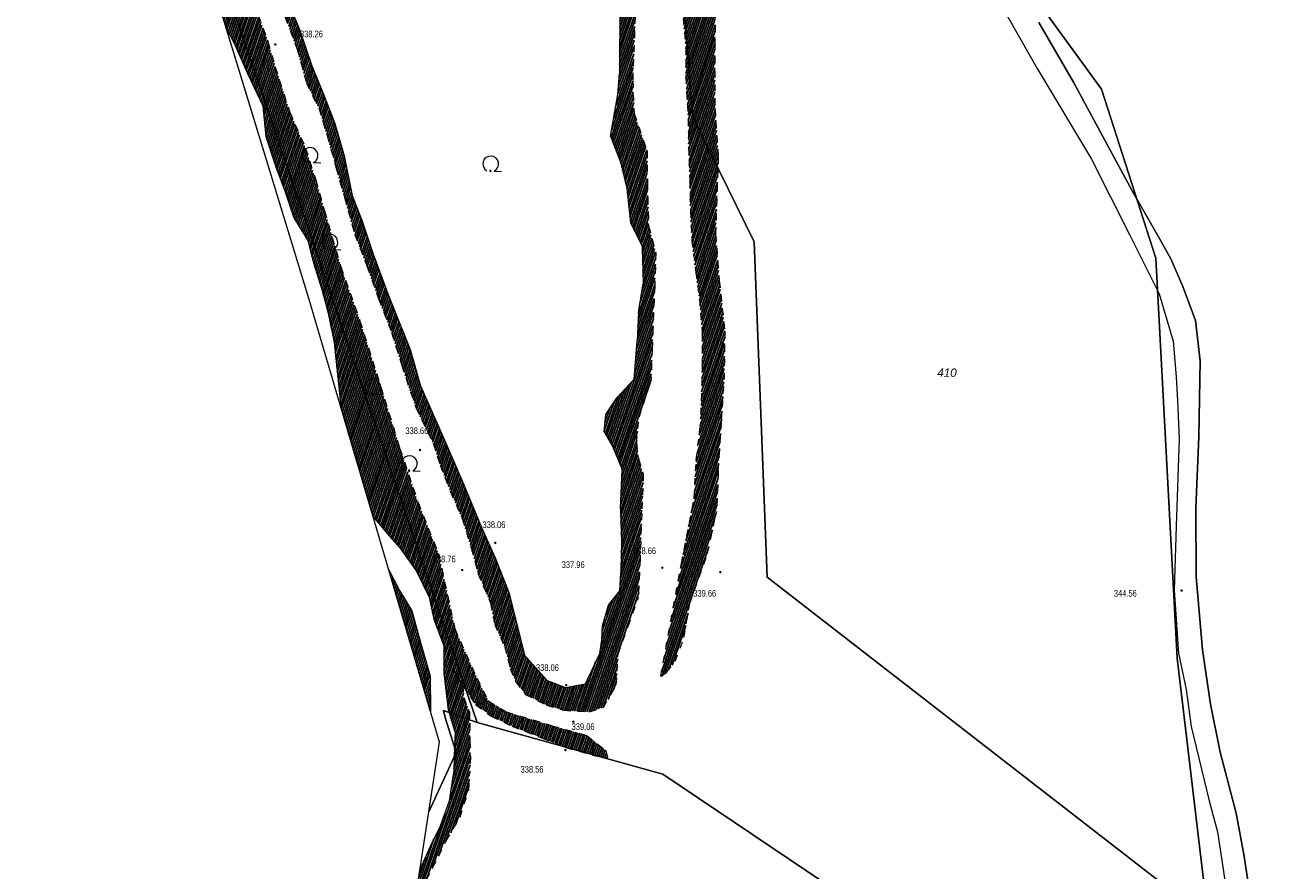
# Model space of a CAD drawing. Header units: metres. Extents: x 345144 to 348639, y 5629211 to 5635235.
# Tile 5 of 256: x 346514 to 346641, y 5629746 to 5629832. Entities that reach past the tile are written whole.
import ezdxf
from ezdxf.enums import TextEntityAlignment as Align

# ---------------------------------------------------------------- set-up
doc = ezdxf.new("R2010")
doc.units = ezdxf.units.M
doc.header["$MEASUREMENT"] = 0
doc.linetypes.add('4_4', pattern=[1.4, 0.7, -0.7])
for name, color, linetype in [('028 Geländeform', 7, 'Continuous'), ('028 Geländeform Ausg.', 7, 'Continuous'), ('081-083 Topographie', 7, 'Continuous'), ('AX Flurstück', 7, 'Continuous'), ('Blatt', 7, 'Continuous'), ('Definitionslinie', 7, 'Continuous'), ('Gemeinde Lokation', 7, 'Continuous'), ('Ortsteil Lokation', 7, 'Continuous'), ('Präsentationsobjekt -Text (punktförmig)', 7, 'Continuous')]:
    doc.layers.add(name, color=color, linetype=linetype)
doc.styles.add('ARIAL', font='arial.ttf', dxfattribs={"height": 1})
doc.styles.add('ARIALIT', font='ariali.ttf', dxfattribs={"height": 1})
pattern_1 = [(250.9552151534, (0, 0), (0.1890527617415, -0.065261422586), [])]

# ---------------------------------------------------------------- blocks, each defined once
blk = doc.blocks.new('alk_043x_nrw')
h = blk.add_hatch(color=7)
edge = h.paths.add_edge_path(flags=0)
edge.add_arc((0, 0), 1, 180, 360, ccw=False)
edge.add_arc((0, 0), 1, 0, 180, ccw=False)
blk = doc.blocks.new('alk_7100_nrwx2')
at = {"true_color": 0x2e2e2e}
h = blk.add_hatch(color=250, dxfattribs=at)
edge = h.paths.add_edge_path(flags=0)
edge.add_arc((0.024073, -0.597267), 0.057254, 180, 360, ccw=False)
edge.add_arc((0.024073, -0.597267), 0.057255, 0, 180, ccw=False)
at = {"color": 250, "lineweight": 5, "true_color": 0x2e2e2e, "flags": 128}
blk.add_lwpolyline([(0.349382, -0.597267), (1, -0.597267)], dxfattribs=at)
at = {"color": 250, "lineweight": 5, "true_color": 0x2e2e2e}
for centre, radius, start, end in [((0.024073, 0.012362), 0.690995, -61.91481688, -118.08518312), ((0.024073, -0.597267), 0.057255, 0, 180), ((0.024073, -0.597267), 0.057254, 180, 0)]:
    blk.add_arc(centre, radius, start, end, dxfattribs=at)

msp = doc.modelspace()

# ---------------------------------------------------------------- hatches: boundary and pattern name
at = {"layer": '028 Geländeform', "true_color": 0xb27500}
h = msp.add_hatch(dxfattribs=at)
h.set_pattern_fill('_USER', color=44, scale=0.2, angle=250.95521515, style=0, pattern_type=0)
h.set_pattern_definition(pattern_1)
h.paths.add_polyline_path([(346533.809, 5629958.967), (346536.23, 5629959.897), (346536.23, 5629959.897), (346537.99, 5629955.343), (346537.99, 5629955.343), (346539.253, 5629951.439), (346539.253, 5629951.439), (346540.785, 5629945.029), (346540.785, 5629945.029), (346542.771, 5629939.354), (346542.771, 5629939.354), (346543.892, 5629936.599), (346543.892, 5629936.599), (346544.499, 5629935.045), (346544.499, 5629935.045), (346546.287, 5629931.871), (346546.287, 5629931.871), (346546.94, 5629930.411), (346546.94, 5629930.411), (346547.675, 5629929.174), (346547.675, 5629929.174), (346548.522, 5629927.997), (346548.522, 5629927.997), (346550.327, 5629925.204), (346550.327, 5629925.204), (346552.837, 5629921.045), (346552.837, 5629921.045), (346557.433, 5629913.572), (346557.433, 5629913.572), (346563.616, 5629905.231), (346563.616, 5629905.231), (346568.238, 5629898.809), (346568.238, 5629898.809), (346573.961, 5629889.977), (346573.961, 5629889.977), (346582.171, 5629878.186), (346582.171, 5629878.186), (346583.267, 5629876.443), (346583.267, 5629876.443), (346583.58, 5629873.215), (346583.58, 5629873.215), (346583.596, 5629871.105), (346583.596, 5629871.105), (346583.501, 5629868.663), (346583.501, 5629868.663), (346583.362, 5629865.106), (346583.362, 5629865.106), (346583.266, 5629860.46), (346583.266, 5629860.46), (346583.123, 5629855.941), (346583.123, 5629855.941), (346582.939, 5629851.258), (346582.939, 5629851.258), (346583.136, 5629845.95), (346583.136, 5629845.95), (346583.299, 5629840.346), (346583.299, 5629840.346), (346583.571, 5629835.736), (346583.571, 5629835.736), (346583.527, 5629829.732), (346583.527, 5629829.732), (346583.524, 5629823.168), (346583.524, 5629823.168), (346583.864, 5629818.23), (346583.864, 5629818.23), (346583.709, 5629813.922), (346583.709, 5629813.922), (346583.595, 5629810.445), (346583.595, 5629810.445), (346583.966, 5629805.711), (346583.966, 5629805.711), (346584.519, 5629800.633), (346584.519, 5629800.633), (346584.459, 5629795.855), (346584.459, 5629795.855), (346584.193, 5629791.552), (346584.193, 5629791.552), (346583.87, 5629786.576), (346583.87, 5629786.576), (346583.708, 5629782.453), (346583.708, 5629782.453), (346582.777, 5629778.216), (346582.777, 5629778.216), (346580.993, 5629773.181), (346580.993, 5629773.181), (346580.39, 5629769.715), (346580.39, 5629769.715), (346579.529, 5629767.327), (346579.529, 5629767.327), (346578.684, 5629766.247), (346578.684, 5629766.247), (346578.107, 5629765.816), (346578.107, 5629765.816), (346578.053, 5629765.808), (346578.053, 5629765.808), (346580.144, 5629777.199), (346580.144, 5629777.199), (346581.416, 5629783.71), (346581.416, 5629783.71), (346581.649, 5629787.667), (346581.649, 5629787.667), (346582.046, 5629790.985), (346582.046, 5629790.985), (346582.177, 5629794.285), (346582.177, 5629794.285), (346582.246, 5629797.17), (346582.246, 5629797.17), (346582.246, 5629800.511), (346582.246, 5629800.511), (346581.967, 5629803.829), (346581.967, 5629803.829), (346581.602, 5629806.578), (346581.602, 5629806.578), (346581.191, 5629809.851), (346581.191, 5629809.851), (346581.052, 5629812.752), (346581.052, 5629812.752), (346580.996, 5629815.746), (346580.996, 5629815.746), (346580.866, 5629819.196), (346580.866, 5629819.196), (346580.836, 5629822.035), (346580.836, 5629822.035), (346580.578, 5629826.293), (346580.578, 5629826.293), (346580.575, 5629829.308), (346580.575, 5629829.308), (346580.338, 5629832.158), (346580.338, 5629832.158), (346580.411, 5629835.134), (346580.411, 5629835.134), (346580.467, 5629838.611), (346580.467, 5629838.611), (346580.298, 5629842.107), (346580.298, 5629842.107), (346580.133, 5629845.162), (346580.133, 5629845.162), (346579.918, 5629847.975), (346579.918, 5629847.975), (346580.008, 5629851.531), (346580.008, 5629851.531), (346580.028, 5629854.345), (346580.028, 5629854.345), (346579.973, 5629857.41), (346579.973, 5629857.41), (346580.044, 5629859.732), (346580.044, 5629859.732), (346580.156, 5629862.568), (346580.156, 5629862.568), (346580.203, 5629864.972), (346580.203, 5629864.972), (346579.991, 5629867.017), (346579.991, 5629867.017), (346579.96, 5629868.685), (346579.96, 5629868.685), (346579.972, 5629870.287), (346579.972, 5629870.287), (346579.888, 5629871.093), (346579.888, 5629871.093), (346579.886, 5629871.441), (346579.886, 5629871.441), (346579.832, 5629872.11), (346579.832, 5629872.11), (346579.74, 5629873.914), (346579.74, 5629873.914), (346579.779, 5629875.941), (346579.779, 5629875.941), (346579.122, 5629878.874), (346579.122, 5629878.874), (346576.934, 5629882.699), (346576.934, 5629882.699), (346573.341, 5629887.862), (346573.341, 5629887.862), (346570.246, 5629892.191), (346570.246, 5629892.191), (346564.933, 5629899.52), (346564.933, 5629899.52), (346560.702, 5629905.002), (346560.702, 5629905.002), (346554.764, 5629913.054), (346554.764, 5629913.054), (346549.188, 5629920.866), (346549.188, 5629920.866), (346546.467, 5629926.68), (346546.467, 5629926.68), (346543.57, 5629933.236), (346543.57, 5629933.236), (346541.486, 5629938.867), (346541.486, 5629938.867), (346539.613, 5629943.67), (346539.613, 5629943.67), (346538.293, 5629947.863), (346538.293, 5629947.863), (346536.767, 5629952.109), (346536.767, 5629952.109)], flags=0)
h = msp.add_hatch(dxfattribs=at)
h.set_pattern_fill('_USER', color=44, scale=0.2, angle=250.95521515, style=0, pattern_type=0)
h.set_pattern_definition(pattern_1)
h.paths.add_polyline_path([(346535.001, 5629829.768), (346534.213, 5629831.243), (346524.791, 5629862.078), (346525.024, 5629861.484), (346525.662, 5629860.276), (346526.873, 5629857.983), (346528.573, 5629854.733), (346530.664, 5629851.484), (346532.382, 5629849.022), (346533.843, 5629846.757), (346534.832, 5629844.172), (346535.354, 5629840.982), (346535.824, 5629838.357), (346536.48, 5629835.164), (346538.435, 5629829.84), (346539.169, 5629827.256), (346540.629, 5629822.731), (346542.233, 5629819.075), (346543.252, 5629815.885), (346544.133, 5629812.778), (346545.789, 5629807.111), (346547.712, 5629801.657), (346549.814, 5629795.028), (346551.746, 5629788.792), (346553.572, 5629783.34), (346555.668, 5629778.092), (346557.276, 5629770.609), (346559.512, 5629765.62), (346560.66, 5629763.35), (346559.417, 5629762.94), (346558.445, 5629764.35), (346558.088, 5629764.869), (346557.458, 5629765.784), (346556.185, 5629768.88), (346555.16, 5629771.577), (346554.691, 5629773.807), (346553.434, 5629776.425), (346551.764, 5629778.728), (346550.66, 5629779.999), (346549.04, 5629781.898), (346545.822, 5629792.84), (346545.501, 5629795.653), (346545.12, 5629799.472), (346544.494, 5629802.485), (346543.897, 5629804.719), (346543.021, 5629807.535), (346542.456, 5629809.787), (346541.026, 5629812.081), (346540.182, 5629814.681), (346539.224, 5629817.197), (346538.227, 5629820.256), (346537.923, 5629823.363), (346536.408, 5629826.55)], flags=0)
h.paths.add_polyline_path([(346521.844, 5629872.088), (346522.059, 5629871.019), (346520.051, 5629877.587), (346520.829, 5629877.559), (346520.861, 5629875.746), (346521.323, 5629873.86)], flags=0)
h = msp.add_hatch(dxfattribs=at)
h.set_pattern_fill('_USER', color=44, scale=0.2, angle=250.95521515, style=0, pattern_type=0)
h.set_pattern_definition(pattern_1)
h.paths.add_polyline_path([(346560.557, 5629857.235), (346560.642, 5629855.903), (346560.642, 5629855.903), (346558.574, 5629855.28), (346558.574, 5629855.28), (346555.75, 5629854.495), (346555.75, 5629854.495), (346553.33, 5629853.447), (346553.33, 5629853.447), (346551.647, 5629852.519), (346551.647, 5629852.519), (346549.587, 5629851.671), (346549.587, 5629851.671), (346547.847, 5629850.903), (346547.847, 5629850.903), (346546.025, 5629850.063), (346546.025, 5629850.063), (346543.837, 5629849.012), (346543.837, 5629849.012), (346542.131, 5629848.277), (346542.131, 5629848.277), (346540.752, 5629847.331), (346540.752, 5629847.331), (346539.809, 5629846.849), (346539.809, 5629846.849), (346539.448, 5629846.665), (346539.448, 5629846.665), (346538.952, 5629845.902), (346538.952, 5629845.902), (346538.777, 5629844.957), (346538.777, 5629844.957), (346538.623, 5629843.507), (346538.623, 5629843.507), (346538.626, 5629843.673), (346538.626, 5629843.673), (346538.623, 5629843.511), (346538.623, 5629843.511), (346538.623, 5629843.507), (346538.623, 5629843.507), (346538.578, 5629840.651), (346538.578, 5629840.651), (346539.29, 5629838.458), (346539.29, 5629838.458), (346539.506, 5629836.608), (346539.506, 5629836.608), (346540.283, 5629834.253), (346540.283, 5629834.253), (346541.578, 5629831.184), (346541.578, 5629831.184), (346542.862, 5629827.416), (346542.862, 5629827.416), (346544.096, 5629824.382), (346544.096, 5629824.382), (346545.166, 5629821.59), (346545.166, 5629821.59), (346546.125, 5629818.319), (346546.125, 5629818.319), (346546.924, 5629814.319), (346546.924, 5629814.319), (346547.947, 5629811.735), (346547.947, 5629811.735), (346549.028, 5629808.516), (346549.028, 5629808.516), (346550.581, 5629804.236), (346550.581, 5629804.236), (346552.762, 5629798.772), (346552.762, 5629798.772), (346553.816, 5629795.112), (346553.816, 5629795.112), (346556.292, 5629789.57), (346556.292, 5629789.57), (346558.025, 5629785.524), (346558.025, 5629785.524), (346559.664, 5629781.555), (346559.664, 5629781.555), (346560.023, 5629780.758), (346560.023, 5629780.758), (346561.367, 5629777.771), (346561.367, 5629777.771), (346562.739, 5629774.275), (346562.739, 5629774.275), (346563.533, 5629771.071), (346563.533, 5629771.071), (346564.303, 5629767.955), (346564.303, 5629767.955), (346566.592, 5629765.399), (346566.592, 5629765.399), (346568.448, 5629764.675), (346568.448, 5629764.675), (346570.476, 5629765.059), (346570.476, 5629765.059), (346571.898, 5629768.122), (346571.898, 5629768.122), (346572.106, 5629769.504), (346572.106, 5629769.504), (346572.192, 5629770.905), (346572.192, 5629770.905), (346572.79, 5629772.985), (346572.79, 5629772.985), (346573.94, 5629774.423), (346573.94, 5629774.423), (346574.018, 5629776.242), (346574.018, 5629776.242), (346574.109, 5629779.321), (346574.109, 5629779.321), (346573.986, 5629782.697), (346573.986, 5629782.697), (346574.163, 5629786.682), (346574.163, 5629786.682), (346573.179, 5629789.038), (346573.179, 5629789.038), (346572.353, 5629790.483), (346572.353, 5629790.483), (346572.504, 5629792.222), (346572.504, 5629792.222), (346573.658, 5629793.924), (346573.658, 5629793.924), (346575.362, 5629795.776), (346575.362, 5629795.776), (346575.693, 5629799.617), (346575.693, 5629799.617), (346575.807, 5629802.522), (346575.807, 5629802.522), (346576.279, 5629805.394), (346576.279, 5629805.394), (346576.17, 5629809.213), (346576.17, 5629809.213), (346575.009, 5629811.597), (346575.009, 5629811.597), (346574.639, 5629815.066), (346574.639, 5629815.066), (346573.988, 5629817.719), (346573.988, 5629817.719), (346572.986, 5629820.304), (346572.986, 5629820.304), (346573.741, 5629824.508), (346573.741, 5629824.508), (346573.908, 5629826.635), (346573.908, 5629826.635), (346573.928, 5629833.446), (346573.928, 5629833.446), (346574.474, 5629837.883), (346574.474, 5629837.883), (346574.494, 5629839.261), (346574.494, 5629839.261), (346574.555, 5629841.329), (346574.555, 5629841.329), (346574.196, 5629847.653), (346574.196, 5629847.653), (346576.352, 5629847.888), (346576.352, 5629847.888), (346576.28, 5629846.038), (346576.28, 5629846.038), (346576.132, 5629842.428), (346576.132, 5629842.428), (346575.742, 5629838.823), (346575.742, 5629838.823), (346575.591, 5629835.16), (346575.591, 5629835.16), (346575.423, 5629830.879), (346575.423, 5629830.879), (346575.229, 5629825.919), (346575.229, 5629825.919), (346575.384, 5629822.588), (346575.384, 5629822.588), (346576.681, 5629818.797), (346576.681, 5629818.797), (346576.716, 5629815.521), (346576.716, 5629815.521), (346576.834, 5629811.257), (346576.834, 5629811.257), (346577.568, 5629808.517), (346577.568, 5629808.517), (346577.448, 5629805.255), (346577.448, 5629805.255), (346577.277, 5629800.917), (346577.277, 5629800.917), (346577.195, 5629798.811), (346577.195, 5629798.811), (346577.069, 5629795.612), (346577.069, 5629795.612), (346575.878, 5629791.942), (346575.878, 5629791.942), (346575.61, 5629789.386), (346575.61, 5629789.386), (346575.81, 5629787.792), (346575.81, 5629787.792), (346576.303, 5629786.196), (346576.303, 5629786.196), (346576.149, 5629782.25), (346576.149, 5629782.25), (346575.971, 5629777.721), (346575.971, 5629777.721), (346575.814, 5629773.816), (346575.814, 5629773.816), (346574.763, 5629770.858), (346574.763, 5629770.858), (346573.758, 5629768.067), (346573.758, 5629768.067), (346573.571, 5629764.95), (346573.571, 5629764.95), (346572.291, 5629762.687), (346572.291, 5629762.687), (346570.837, 5629762.217), (346570.837, 5629762.217), (346568.278, 5629762.378), (346568.278, 5629762.378), (346566.537, 5629762.899), (346566.537, 5629762.899), (346564.419, 5629763.981), (346564.419, 5629763.981), (346563.442, 5629765.238), (346563.442, 5629765.238), (346562.882, 5629766.611), (346562.882, 5629766.611), (346562.329, 5629768.756), (346562.329, 5629768.756), (346561.314, 5629771.024), (346561.314, 5629771.024), (346560.883, 5629773.218), (346560.883, 5629773.218), (346559.616, 5629776.223), (346559.616, 5629776.223), (346558.942, 5629778.782), (346558.942, 5629778.782), (346558.045, 5629781.669), (346558.045, 5629781.669), (346556.852, 5629784.429), (346556.852, 5629784.429), (346555.794, 5629787.148), (346555.794, 5629787.148), (346555.086, 5629789.349), (346555.086, 5629789.349), (346553.335, 5629792.95), (346553.335, 5629792.95), (346551.928, 5629797.178), (346551.928, 5629797.178), (346550.905, 5629800.523), (346550.905, 5629800.523), (346549.582, 5629803.916), (346549.582, 5629803.916), (346548.451, 5629807.15), (346548.451, 5629807.15), (346547.202, 5629810.363), (346547.202, 5629810.363), (346546.151, 5629814.114), (346546.151, 5629814.114), (346545.279, 5629817.211), (346545.279, 5629817.211), (346544.397, 5629820.375), (346544.397, 5629820.375), (346543.591, 5629823.074), (346543.591, 5629823.074), (346542.324, 5629825.673), (346542.324, 5629825.673), (346541.342, 5629829.183), (346541.342, 5629829.183), (346540.17, 5629832.319), (346540.17, 5629832.319), (346539.15, 5629835.495), (346539.15, 5629835.495), (346538.136, 5629838.289), (346538.136, 5629838.289), (346537.678, 5629843.359), (346537.678, 5629843.359), (346537.77, 5629845.717), (346537.77, 5629845.717), (346538.153, 5629847.353), (346538.153, 5629847.353), (346539.321, 5629848.039), (346539.321, 5629848.039), (346544.969, 5629850.654), (346544.969, 5629850.654), (346550.026, 5629853.291), (346550.026, 5629853.291), (346552.668, 5629854.522), (346552.668, 5629854.522), (346555.397, 5629855.422), (346555.397, 5629855.422), (346557.497, 5629856.271), (346557.497, 5629856.271)], flags=0)
h = msp.add_hatch(dxfattribs=at)
h.set_pattern_fill('_USER', color=44, scale=0.2, angle=250.95521515, style=0, pattern_type=0)
h.set_pattern_definition(pattern_1)
h.paths.add_polyline_path([(346554.811, 5629765.837), (346554.84, 5629762.177), (346550.615, 5629776.545), (346551.711, 5629774.473), (346552.938, 5629772.403), (346553.651, 5629769.821)], flags=0)
h = msp.add_hatch(dxfattribs=at)
h.set_pattern_fill('_USER', color=44, scale=0.2, angle=250.95521515, style=0, pattern_type=0)
h.set_pattern_definition(pattern_1)
h.paths.add_polyline_path([(346541.299, 5629715.996), (346543.011, 5629719.712), (346542.874, 5629719.202), (346542.298, 5629717.523), (346541.409, 5629715.458), (346540.978, 5629712.171), (346540.536, 5629710.417), (346540.009, 5629708.679)], flags=0)
h.paths.add_polyline_path([(346553.33, 5629743.511), (346553.75, 5629746.261), (346554.832, 5629748.672), (346555.831, 5629750.733), (346556.745, 5629753.23), (346557.176, 5629756.111), (346557.233, 5629757.735), (346557.264, 5629758.616), (346557.317, 5629760.107), (346556.706, 5629762.153), (346556.62, 5629762.443), (346556.186, 5629766.16), (346556.185, 5629768.88), (346557.458, 5629765.784), (346558.088, 5629764.869), (346558.18, 5629763.659), (346558.762, 5629762.235), (346558.781, 5629761.427), (346558.79, 5629761.066), (346558.791, 5629759.295), (346558.851, 5629757.685), (346558.791, 5629756.131), (346558.69, 5629754.337), (346557.808, 5629751.597), (346556.409, 5629749.228), (346555.655, 5629747.683), (346554.424, 5629745.31), (346553.521, 5629743.829)], flags=0)
h = msp.add_hatch(dxfattribs=at)
h.set_pattern_fill('_USER', color=44, scale=0.2, angle=250.95521515, style=0, pattern_type=0)
h.set_pattern_definition(pattern_1)
h.paths.add_polyline_path([(346559.417, 5629762.94), (346560.66, 5629763.35), (346560.66, 5629763.35), (346562.465, 5629762.23), (346562.465, 5629762.23), (346567.103, 5629760.82), (346567.103, 5629760.82), (346570.551, 5629759.863), (346570.551, 5629759.863), (346572.52, 5629758.337), (346572.52, 5629758.337), (346572.731, 5629757.55), (346572.731, 5629757.55), (346571.496, 5629757.783), (346571.496, 5629757.783), (346568.489, 5629758.626), (346568.489, 5629758.626), (346566.127, 5629759.564), (346566.127, 5629759.564), (346563.053, 5629760.775), (346563.053, 5629760.775), (346560.961, 5629761.792), (346560.961, 5629761.792)], flags=0)

# ---------------------------------------------------------------- linework, layer by layer
at = {"layer": '081-083 Topographie', "color": 7, "linetype": 'Continuous', "lineweight": 5, "flags": 128}
for points in [[(346612.137, 5629833.987), (346616.044, 5629827.125), (346616.044, 5629827.125), (346621.509, 5629817.994), (346621.509, 5629817.994), (346625.367, 5629810.395), (346625.367, 5629810.395), (346628.353, 5629804.398), (346628.353, 5629804.398), (346629.756, 5629799.63), (346629.756, 5629799.63), (346630.05, 5629796.026), (346630.05, 5629796.026), (346630.208, 5629793.625), (346630.208, 5629793.625), (346630.358, 5629789.754), (346630.358, 5629789.754), (346630.057, 5629780.963), (346630.057, 5629780.963), (346629.846, 5629774.498), (346629.846, 5629774.498), (346630.301, 5629768.129), (346630.301, 5629768.129), (346631.07, 5629764.476), (346631.07, 5629764.476), (346631.569, 5629760.759), (346631.569, 5629760.759), (346633.38, 5629753.255), (346633.38, 5629753.255), (346634.248, 5629750.115), (346634.248, 5629750.115), (346634.801, 5629746.36), (346634.801, 5629746.36), (346635.457, 5629741.953)], [(346637.671, 5629742.815), (346636.882, 5629747.834), (346636.882, 5629747.834), (346636.11, 5629752.01), (346636.11, 5629752.01), (346634.516, 5629758.142), (346634.516, 5629758.142), (346633.514, 5629762.985), (346633.514, 5629762.985), (346632.733, 5629768.466), (346632.733, 5629768.466), (346632.07, 5629775.862), (346632.07, 5629775.862), (346632.063, 5629782.766), (346632.063, 5629782.766), (346632.346, 5629789.971), (346632.346, 5629789.971), (346632.473, 5629797.648), (346632.473, 5629797.648), (346632.024, 5629801.701), (346632.024, 5629801.701), (346630.726, 5629805.13), (346630.726, 5629805.13), (346629.521, 5629807.918), (346629.521, 5629807.918), (346628.405, 5629809.908), (346628.405, 5629809.908), (346625.638, 5629814.796), (346625.638, 5629814.796), (346619.694, 5629825.751), (346619.694, 5629825.751), (346616.207, 5629831.768)]]:
    msp.add_lwpolyline(points, dxfattribs=at)
at = {"layer": 'AX Flurstück', "color": 8, "linetype": 'Continuous', "lineweight": 13, "true_color": 0x808080, "flags": 128}
for points in [[(346493.914, 5630068.865), (346504.627, 5630048.155), (346509.49, 5630029.218), (346514.144, 5630016.822), (346520.792, 5630006.572), (346532.954, 5629981.642), (346541.709, 5629952.596), (346538.778, 5629952.96), (346545.629, 5629934.633), (346564.906, 5629904.202), (346585.349, 5629876.129), (346578.809, 5629855.483), (346581.249, 5629822.309), (346587.476, 5629809.63), (346588.811, 5629775.813), (346633.288, 5629741.303)], [(346808.615, 5629724.06), (346670.946, 5629669.664), (346638.395, 5629717.968), (346635.874, 5629719.42), (346635.857, 5629719.562), (346633.288, 5629741.303), (346630.176, 5629767.644), (346628.002, 5629807.996), (346622.54, 5629825.059), (346585.349, 5629876.129), (346564.906, 5629904.202), (346545.629, 5629934.633), (346538.778, 5629952.96), (346541.709, 5629952.596), (346579.357, 5629947.928), (346627.664, 5629941.939), (346627.917, 5629941.907), (346647.048, 5629920.449)], [(346612.497, 5629732.883), (346578.267, 5629755.948), (346559.537, 5629761.152), (346522.639, 5629869.12), (346517.253, 5629886.745), (346515.947, 5629888.702)], [(346585.349, 5629876.129), (346622.54, 5629825.059), (346628.002, 5629807.996), (346630.176, 5629767.644), (346633.288, 5629741.303), (346588.811, 5629775.813), (346587.476, 5629809.63), (346581.249, 5629822.309), (346578.809, 5629855.483), (346585.349, 5629876.129)], [(346557.417, 5629758.133), (346554.647, 5629752.135), (346555.722, 5629759.179), (346542.586, 5629803.842), (346522.639, 5629869.12), (346559.537, 5629761.152), (346556.142, 5629762.352), (346556.299, 5629761.651), (346557.417, 5629758.133)], [(346525.447, 5629593.622), (346525.777, 5629597.526), (346532.701, 5629604.477), (346532.156, 5629620.895), (346538.374, 5629637.998), (346548.176, 5629652.469), (346546.234, 5629681.853), (346537.412, 5629693.945), (346541.299, 5629715.996), (346553.009, 5629741.407), (346554.647, 5629752.135), (346557.417, 5629758.133), (346556.299, 5629761.651), (346556.142, 5629762.352), (346559.537, 5629761.152), (346578.267, 5629755.948), (346612.497, 5629732.883), (346635.874, 5629719.42), (346638.395, 5629717.968), (346670.946, 5629669.664), (346673.409, 5629666.007), (346699.303, 5629634.283), (346719.101, 5629609.359), (346748.39, 5629573.044)]]:
    msp.add_lwpolyline(points, dxfattribs=at)
at = {"layer": 'Blatt', "color": 205, "linetype": 'Continuous', "lineweight": 5, "true_color": 0x873099, "flags": 128}
msp.add_lwpolyline([(346455.257, 5629974.11), (346454.986, 5629977.564), (346846.805, 5629966.53), (346839.768, 5629716.655), (346545.423, 5629724.944), (346553.009, 5629741.407), (346555.722, 5629759.179), (346542.586, 5629803.842), (346517.253, 5629886.745), (346507.207, 5629901.793), (346493.949, 5629921.976), (346487.385, 5629942.29), (346476.963, 5629953.181), (346460.002, 5629956.896), (346455.257, 5629974.11)], dxfattribs=at)
at = {"layer": 'Definitionslinie', "color": 44, "linetype": '4_4', "lineweight": 5, "true_color": 0xb27500, "flags": 128}
for points in [[(346536.48, 5629835.164), (346538.435, 5629829.84)], [(346575.591, 5629835.16), (346575.423, 5629830.879)], [(346583.571, 5629835.736), (346583.527, 5629829.732)], [(346540.17, 5629832.319), (346541.342, 5629829.183)], [(346580.338, 5629832.158), (346580.575, 5629829.308)], [(346575.423, 5629830.879), (346575.229, 5629825.919)], [(346538.435, 5629829.84), (346539.169, 5629827.256)], [(346583.527, 5629829.732), (346583.524, 5629823.168)], [(346541.342, 5629829.183), (346542.324, 5629825.673)], [(346580.575, 5629829.308), (346580.578, 5629826.293)], [(346539.169, 5629827.256), (346540.629, 5629822.731)], [(346575.229, 5629825.919), (346575.384, 5629822.588)], [(346580.578, 5629826.293), (346580.836, 5629822.035)], [(346542.324, 5629825.673), (346543.591, 5629823.074)], [(346540.629, 5629822.731), (346542.233, 5629819.075)], [(346543.591, 5629823.074), (346544.397, 5629820.375)], [(346575.384, 5629822.588), (346576.681, 5629818.797)], [(346580.836, 5629822.035), (346580.866, 5629819.196)], [(346583.524, 5629823.168), (346583.864, 5629818.23)], [(346544.397, 5629820.375), (346545.279, 5629817.211)], [(346542.233, 5629819.075), (346543.252, 5629815.885)], [(346576.681, 5629818.797), (346576.716, 5629815.521)], [(346580.866, 5629819.196), (346580.996, 5629815.746)], [(346583.864, 5629818.23), (346583.709, 5629813.922)], [(346545.279, 5629817.211), (346546.151, 5629814.114)], [(346543.252, 5629815.885), (346544.133, 5629812.778)], [(346580.996, 5629815.746), (346581.052, 5629812.752)], [(346576.716, 5629815.521), (346576.834, 5629811.257)], [(346546.151, 5629814.114), (346547.202, 5629810.363)], [(346583.709, 5629813.922), (346583.595, 5629810.445)], [(346544.133, 5629812.778), (346545.789, 5629807.111)], [(346581.052, 5629812.752), (346581.191, 5629809.851)], [(346576.834, 5629811.257), (346577.568, 5629808.517)], [(346547.202, 5629810.363), (346548.451, 5629807.15)], [(346581.191, 5629809.851), (346581.602, 5629806.578)], [(346583.595, 5629810.445), (346583.966, 5629805.711)], [(346577.568, 5629808.517), (346577.448, 5629805.255)], [(346545.789, 5629807.111), (346547.712, 5629801.657)], [(346548.451, 5629807.15), (346549.582, 5629803.916)], [(346581.602, 5629806.578), (346581.967, 5629803.829)], [(346583.966, 5629805.711), (346584.519, 5629800.633)], [(346577.448, 5629805.255), (346577.277, 5629800.917)], [(346549.582, 5629803.916), (346550.905, 5629800.523)], [(346581.967, 5629803.829), (346582.246, 5629800.511)], [(346547.712, 5629801.657), (346549.814, 5629795.028)], [(346550.905, 5629800.523), (346551.928, 5629797.178)], [(346577.277, 5629800.917), (346577.195, 5629798.811)], [(346582.246, 5629800.511), (346582.246, 5629797.17)], [(346584.519, 5629800.633), (346584.459, 5629795.855)], [(346577.195, 5629798.811), (346577.069, 5629795.612)], [(346551.928, 5629797.178), (346553.335, 5629792.95)], [(346582.246, 5629797.17), (346582.177, 5629794.285)], [(346575.878, 5629791.942), (346577.069, 5629795.612)], [(346584.193, 5629791.552), (346584.459, 5629795.855)], [(346549.814, 5629795.028), (346551.746, 5629788.792)], [(346582.177, 5629794.285), (346582.046, 5629790.985)], [(346553.335, 5629792.95), (346555.086, 5629789.349)], [(346575.61, 5629789.386), (346575.878, 5629791.942)], [(346583.87, 5629786.576), (346584.193, 5629791.552)], [(346581.649, 5629787.667), (346582.046, 5629790.985)], [(346555.086, 5629789.349), (346555.794, 5629787.148)], [(346575.61, 5629789.386), (346575.81, 5629787.792)], [(346551.746, 5629788.792), (346553.572, 5629783.34)], [(346575.81, 5629787.792), (346576.303, 5629786.196)], [(346555.794, 5629787.148), (346556.852, 5629784.429)], [(346581.416, 5629783.71), (346581.649, 5629787.667)], [(346583.87, 5629786.576), (346583.708, 5629782.453)], [(346576.303, 5629786.196), (346576.149, 5629782.25)], [(346556.852, 5629784.429), (346558.045, 5629781.669)], [(346553.572, 5629783.34), (346555.668, 5629778.092)], [(346580.144, 5629777.199), (346581.416, 5629783.71)], [(346558.045, 5629781.669), (346558.942, 5629778.782)], [(346576.149, 5629782.25), (346575.971, 5629777.721)], [(346582.777, 5629778.216), (346583.708, 5629782.453)], [(346555.668, 5629778.092), (346557.276, 5629770.609)], [(346558.942, 5629778.782), (346559.616, 5629776.223)], [(346575.971, 5629777.721), (346575.814, 5629773.816)], [(346580.993, 5629773.181), (346582.777, 5629778.216)], [(346578.053, 5629765.808), (346580.144, 5629777.199)], [(346559.616, 5629776.223), (346560.883, 5629773.218)], [(346574.763, 5629770.858), (346575.814, 5629773.816)], [(346560.883, 5629773.218), (346561.314, 5629771.024)], [(346580.39, 5629769.715), (346580.993, 5629773.181)], [(346557.276, 5629770.609), (346559.512, 5629765.62)], [(346561.314, 5629771.024), (346562.329, 5629768.756)], [(346573.758, 5629768.067), (346574.763, 5629770.858)], [(346556.185, 5629768.88), (346557.458, 5629765.784)], [(346556.185, 5629768.88), (346557.458, 5629765.784)], [(346562.329, 5629768.756), (346562.882, 5629766.611)], [(346579.529, 5629767.327), (346580.39, 5629769.715)], [(346573.571, 5629764.95), (346573.758, 5629768.067)], [(346562.882, 5629766.611), (346563.442, 5629765.238)], [(346578.107, 5629765.816), (346578.684, 5629766.247)], [(346578.684, 5629766.247), (346579.529, 5629767.327)], [(346557.458, 5629765.784), (346558.088, 5629764.869)], [(346557.458, 5629765.784), (346558.088, 5629764.869)], [(346559.512, 5629765.62), (346560.66, 5629763.35)], [(346563.442, 5629765.238), (346564.419, 5629763.981)], [(346572.291, 5629762.687), (346573.571, 5629764.95)], [(346578.053, 5629765.808), (346578.107, 5629765.816)], [(346558.088, 5629764.869), (346558.445, 5629764.35), (346558.445, 5629764.35), (346559.417, 5629762.94)], [(346558.088, 5629764.869), (346558.18, 5629763.659)], [(346558.18, 5629763.659), (346558.762, 5629762.235)], [(346564.419, 5629763.981), (346566.537, 5629762.899)], [(346559.417, 5629762.94), (346560.961, 5629761.792)], [(346560.66, 5629763.35), (346562.465, 5629762.23)], [(346566.537, 5629762.899), (346568.278, 5629762.378)], [(346568.278, 5629762.378), (346570.837, 5629762.217)], [(346570.837, 5629762.217), (346572.291, 5629762.687)], [(346558.762, 5629762.235), (346558.781, 5629761.427), (346558.781, 5629761.427), (346558.79, 5629761.066)], [(346560.961, 5629761.792), (346563.053, 5629760.775)], [(346562.465, 5629762.23), (346567.103, 5629760.82)], [(346558.79, 5629761.066), (346558.791, 5629759.295)], [(346563.053, 5629760.775), (346566.127, 5629759.564)], [(346567.103, 5629760.82), (346570.551, 5629759.863)], [(346570.551, 5629759.863), (346572.52, 5629758.337)], [(346558.791, 5629759.295), (346558.851, 5629757.685)], [(346566.127, 5629759.564), (346568.489, 5629758.626)], [(346568.489, 5629758.626), (346571.496, 5629757.783)], [(346558.851, 5629757.685), (346558.791, 5629756.131)], [(346571.496, 5629757.783), (346572.731, 5629757.55)], [(346572.52, 5629758.337), (346572.731, 5629757.55)], [(346558.69, 5629754.337), (346558.791, 5629756.131)], [(346557.808, 5629751.597), (346558.69, 5629754.337)], [(346556.409, 5629749.228), (346557.808, 5629751.597)], [(346555.655, 5629747.683), (346556.409, 5629749.228)], [(346554.424, 5629745.31), (346555.655, 5629747.683)]]:
    msp.add_lwpolyline(points, dxfattribs=at)
at = {"layer": 'Definitionslinie', "color": 44, "linetype": 'Continuous', "lineweight": 5, "true_color": 0xb27500, "flags": 128}
for points in [[(346540.283, 5629834.253), (346541.578, 5629831.184)], [(346573.928, 5629833.446), (346573.908, 5629826.635)], [(346534.21284, 5629831.243415), (346535.001, 5629829.768)], [(346541.578, 5629831.184), (346542.862, 5629827.416)], [(346535.001, 5629829.768), (346536.408, 5629826.55)], [(346542.862, 5629827.416), (346544.096, 5629824.382)], [(346536.408, 5629826.55), (346537.923, 5629823.363)], [(346573.741, 5629824.508), (346573.908, 5629826.635)], [(346537.923, 5629823.363), (346538.227, 5629820.256)], [(346544.096, 5629824.382), (346545.166, 5629821.59)], [(346572.986, 5629820.304), (346573.741, 5629824.508)], [(346545.166, 5629821.59), (346546.125, 5629818.319)], [(346538.227, 5629820.256), (346539.224, 5629817.197)], [(346572.986, 5629820.304), (346573.988, 5629817.719)], [(346546.125, 5629818.319), (346546.924, 5629814.319)], [(346539.224, 5629817.197), (346540.182, 5629814.681)], [(346573.988, 5629817.719), (346574.639, 5629815.066)], [(346540.182, 5629814.681), (346541.026, 5629812.081)], [(346574.639, 5629815.066), (346575.009, 5629811.597)], [(346546.924, 5629814.319), (346547.947, 5629811.735)], [(346541.026, 5629812.081), (346542.456, 5629809.787)], [(346547.947, 5629811.735), (346549.028, 5629808.516)], [(346575.009, 5629811.597), (346576.17, 5629809.213)], [(346542.456, 5629809.787), (346543.021, 5629807.535)], [(346549.028, 5629808.516), (346550.581, 5629804.236)], [(346576.17, 5629809.213), (346576.279, 5629805.394)], [(346543.021, 5629807.535), (346543.897, 5629804.719)], [(346543.897, 5629804.719), (346544.494, 5629802.485)], [(346550.581, 5629804.236), (346552.762, 5629798.772)], [(346575.807, 5629802.522), (346576.279, 5629805.394)], [(346544.494, 5629802.485), (346545.12, 5629799.472)], [(346575.807, 5629802.522), (346575.693, 5629799.617)], [(346545.12, 5629799.472), (346545.501, 5629795.653)], [(346575.362, 5629795.776), (346575.693, 5629799.617)], [(346552.762, 5629798.772), (346553.816, 5629795.112)], [(346545.501, 5629795.653), (346545.821831, 5629792.840027)], [(346573.658, 5629793.924), (346575.362, 5629795.776)], [(346553.816, 5629795.112), (346556.292, 5629789.57)], [(346572.504, 5629792.222), (346573.658, 5629793.924)], [(346572.353, 5629790.483), (346572.504, 5629792.222)], [(346572.353, 5629790.483), (346573.179, 5629789.038)], [(346556.292, 5629789.57), (346558.025, 5629785.524)], [(346573.179, 5629789.038), (346574.163, 5629786.682)], [(346573.986, 5629782.697), (346574.163, 5629786.682)], [(346558.025, 5629785.524), (346559.664, 5629781.555)], [(346573.986, 5629782.697), (346574.109, 5629779.321)], [(346549.040165, 5629781.897543), (346550.66, 5629779.999)], [(346559.664, 5629781.555), (346560.023, 5629780.758)], [(346560.023, 5629780.758), (346561.367, 5629777.771)], [(346550.66, 5629779.999), (346551.764, 5629778.728)], [(346574.109, 5629779.321), (346574.018, 5629776.242)], [(346551.764, 5629778.728), (346553.434, 5629776.425)], [(346561.367, 5629777.771), (346562.739, 5629774.275)], [(346550.614556, 5629776.544542), (346551.711, 5629774.473)], [(346553.434, 5629776.425), (346554.691, 5629773.807)], [(346573.94, 5629774.423), (346574.018, 5629776.242)], [(346551.711, 5629774.473), (346552.938, 5629772.403)], [(346554.691, 5629773.807), (346555.16, 5629771.577)], [(346562.739, 5629774.275), (346563.533, 5629771.071)], [(346572.79, 5629772.985), (346573.94, 5629774.423)], [(346572.192, 5629770.905), (346572.79, 5629772.985)], [(346552.938, 5629772.403), (346553.651, 5629769.821)], [(346555.16, 5629771.577), (346556.185, 5629768.88)], [(346563.533, 5629771.071), (346564.303, 5629767.955)], [(346572.106, 5629769.504), (346572.192, 5629770.905)], [(346553.651, 5629769.821), (346554.811, 5629765.837)], [(346556.185, 5629768.88), (346556.186, 5629766.16)], [(346571.898, 5629768.122), (346572.106, 5629769.504)], [(346564.303, 5629767.955), (346566.592, 5629765.399)], [(346570.476, 5629765.059), (346571.898, 5629768.122)], [(346556.186, 5629766.16), (346556.62, 5629762.443)], [(346554.811, 5629765.837), (346554.840169, 5629762.177266)], [(346566.592, 5629765.399), (346568.448, 5629764.675)], [(346568.448, 5629764.675), (346570.476, 5629765.059)], [(346556.62, 5629762.443), (346556.706, 5629762.153), (346556.706, 5629762.153), (346557.317, 5629760.107)], [(346559.417, 5629762.94), (346560.66, 5629763.35)], [(346559.417, 5629762.94), (346560.66, 5629763.35)], [(346557.317, 5629760.107), (346557.264, 5629758.616), (346557.264, 5629758.616), (346557.233, 5629757.735), (346557.233, 5629757.735), (346557.176, 5629756.111)], [(346556.745, 5629753.23), (346557.176, 5629756.111)], [(346555.831, 5629750.733), (346556.745, 5629753.23)], [(346554.832, 5629748.672), (346555.831, 5629750.733)], [(346553.749992, 5629746.261004), (346554.832, 5629748.672)]]:
    msp.add_lwpolyline(points, dxfattribs=at)
at = {"layer": 'Definitionslinie', "color": 7, "linetype": 'Continuous', "lineweight": 5, "flags": 128}
for points in [[(346612.137, 5629833.987), (346616.044, 5629827.125)], [(346616.207, 5629831.768), (346619.694, 5629825.751)], [(346616.044, 5629827.125), (346621.509, 5629817.994)], [(346619.694, 5629825.751), (346625.638, 5629814.796)], [(346621.509, 5629817.994), (346625.367, 5629810.395)], [(346625.638, 5629814.796), (346628.405, 5629809.908)], [(346625.367, 5629810.395), (346628.353, 5629804.398)], [(346628.405, 5629809.908), (346629.521, 5629807.918)], [(346629.521, 5629807.918), (346630.726, 5629805.13)], [(346628.353, 5629804.398), (346629.756, 5629799.63)], [(346630.726, 5629805.13), (346632.024, 5629801.701)], [(346632.024, 5629801.701), (346632.473, 5629797.648)], [(346629.756, 5629799.63), (346630.05, 5629796.026)], [(346632.473, 5629797.648), (346632.346, 5629789.971)], [(346630.05, 5629796.026), (346630.208, 5629793.625)], [(346630.208, 5629793.625), (346630.358, 5629789.754)], [(346630.358, 5629789.754), (346630.057, 5629780.963)], [(346632.346, 5629789.971), (346632.063, 5629782.766)], [(346632.063, 5629782.766), (346632.07, 5629775.862)], [(346630.057, 5629780.963), (346629.846, 5629774.498)], [(346632.07, 5629775.862), (346632.733, 5629768.466)], [(346629.846, 5629774.498), (346630.301, 5629768.129)], [(346630.301, 5629768.129), (346631.07, 5629764.476)], [(346632.733, 5629768.466), (346633.514, 5629762.985)], [(346631.07, 5629764.476), (346631.569, 5629760.759)], [(346633.514, 5629762.985), (346634.516, 5629758.142)], [(346631.569, 5629760.759), (346633.38, 5629753.255)], [(346634.516, 5629758.142), (346636.11, 5629752.01)], [(346633.38, 5629753.255), (346634.248, 5629750.115)], [(346636.11, 5629752.01), (346636.882, 5629747.834)], [(346634.248, 5629750.115), (346634.801, 5629746.36)], [(346636.882, 5629747.834), (346637.671, 5629742.815)], [(346634.801, 5629746.36), (346635.457, 5629741.953)]]:
    msp.add_lwpolyline(points, dxfattribs=at)
at = {"layer": 'Gemeinde Lokation', "color": 7, "linetype": 'Continuous', "lineweight": 5, "flags": 128}
msp.add_lwpolyline([(346524.725, 5629585.077), (346530.715, 5629655.947), (346541.299, 5629715.996), (346553.009, 5629741.407), (346555.722, 5629759.179), (346542.586, 5629803.842), (346517.253, 5629886.745), (346507.207, 5629901.793), (346493.949, 5629921.976), (346487.385, 5629942.29), (346476.963, 5629953.181), (346460.002, 5629956.896), (346455.257, 5629974.11), (346452.693, 5630006.744), (346471.994, 5630041.761), (346439.525, 5630053.22)], dxfattribs=at)
at = {"layer": 'Ortsteil Lokation', "color": 7, "linetype": 'Continuous', "lineweight": 5, "flags": 128}
msp.add_lwpolyline([(346524.725, 5629585.077), (346530.715, 5629655.947), (346541.299, 5629715.996), (346553.009, 5629741.407), (346555.722, 5629759.179), (346542.586, 5629803.842), (346517.253, 5629886.745), (346507.207, 5629901.793), (346493.949, 5629921.976), (346487.385, 5629942.29), (346476.963, 5629953.181), (346460.002, 5629956.896), (346455.257, 5629974.11), (346452.693, 5630006.744), (346471.994, 5630041.761), (346439.525, 5630053.22)], dxfattribs=at)

# ---------------------------------------------------------------- block references
at = {"layer": '028 Geländeform', "xscale": 0.125, "yscale": 0.125}
for p, rotation in [((346539.173, 5629829.567), -2.325521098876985), ((346553.767, 5629788.643), -2.325463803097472), ((346561.359, 5629779.275), -2.326094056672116), ((346558.028, 5629776.53), -2.325463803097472), ((346574.2, 5629777.278), -2.326036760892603), ((346578.222, 5629776.761), -2.325521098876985), ((346584.074, 5629776.314), -2.326094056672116), ((346630.616, 5629774.457), -2.326094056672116), ((346568.519, 5629764.924), -2.326094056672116), ((346569.242, 5629761.23), -2.326094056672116), ((346568.439, 5629758.362), -2.326036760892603)]:
    msp.add_blockref('alk_043x_nrw', p, dxfattribs=dict(at, rotation=rotation))
at = {"layer": '081-083 Topographie', "xscale": 1.15275, "yscale": 1.15275}
for p, rotation in [((346542.658, 5629818.343), -2.325521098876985), ((346560.876, 5629817.492), -2.325521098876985), ((346544.655, 5629809.581), -2.326036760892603), ((346548.97, 5629794.987), -2.326094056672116), ((346552.668, 5629787.254), -2.326036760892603)]:
    msp.add_blockref('alk_7100_nrwx2', p, dxfattribs=dict(at, rotation=rotation))

# ---------------------------------------------------------------- texts
at = {"layer": '028 Geländeform Ausg.', "color": 44, "true_color": 0xb27500, "style": 'ARIAL', "width": 0.8}
for s, height, p in [('338.26', 0.6761367, (346541.661, 5629830.276)), ('338.66', 0.6761366, (346552.299, 5629790.246)), ('338.06', 0.6761366, (346560.078, 5629780.763)), ('338.76', 0.6761367, (346555.057, 5629777.301)), ('338.66', 0.6761367, (346575.275, 5629778.137)), ('337.96', 0.6761367, (346568.068, 5629776.738)), ('339.66', 0.6761367, (346581.339, 5629773.845)), ('344.56', 0.6761367, (346623.774, 5629773.845)), ('338.06', 0.6761367, (346565.471, 5629766.35)), ('339.06', 0.6761367, (346569.07, 5629760.395)), ('338.56', 0.6761367, (346563.921, 5629756.091))]:
    msp.add_text(s, height=height, dxfattribs=at).set_placement(p)
at = {"layer": 'Präsentationsobjekt -Text (punktförmig)', "color": 8, "true_color": 0x808080, "style": 'ARIALIT'}
msp.add_text('410', height=0.8421, dxfattribs=at).set_placement((346606.938, 5629796.453), align=Align.MIDDLE_CENTER)

doc.saveas('drawing.dxf')
